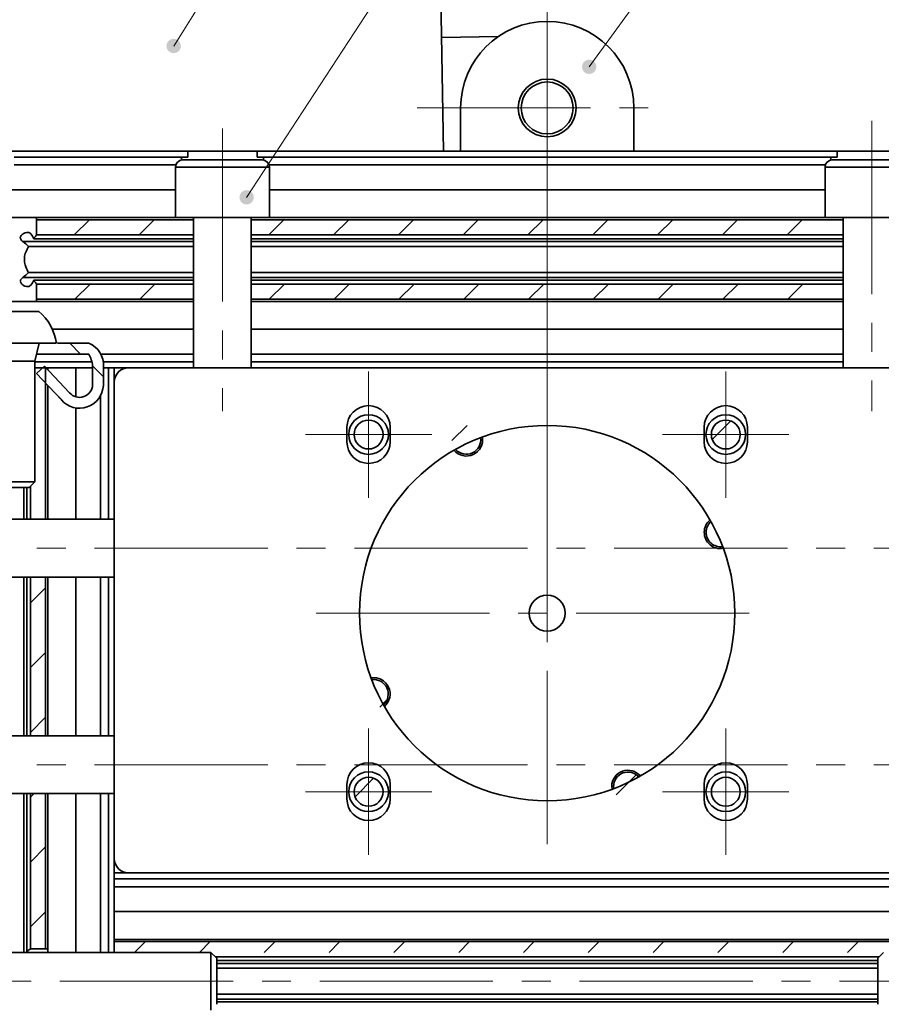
# Model space of a CAD drawing. Header units: millimetres. Extents: x -594 to 594, y -420 to 420.
# Tile 35 of 64: x -402 to -342, y 258 to 326. Entities that reach past the tile are written whole.
import ezdxf

# ---------------------------------------------------------------- set-up
doc = ezdxf.new("R2010")
doc.units = ezdxf.units.MM
doc.linetypes.add('点画线', pattern=[18, 12, -2, 2, -2])
doc.layers.get('0').update_dxf_attribs({"lineweight": 35})
for name, color, linetype, lineweight in [('中心线层', 1, '点画线', 18), ('几何体', 7, 'Continuous', 35), ('尺寸线层', 3, 'Continuous', 18), ('细实线层', 7, 'Continuous', 18)]:
    doc.layers.add(name, color=color, linetype=linetype, lineweight=lineweight)
doc.styles.add('标准', font='txt', dxfattribs={"width": 0.667})
doc.dimstyles.new('GB_尺寸', dxfattribs={"dimtxt": 3.5, "dimasz": 4, "dimexe": 2, "dimexo": 0, "dimtad": 1, "dimdsep": 46, "dimtxsty": '标准', "dimblk": '_CAXARROW', "dimcen": 0, "dimdle": 6, "dimazin": 2, "dimtfac": 0.707107, "dimtdec": 3, "dimtmove": 2, "dimatfit": 3, "dimfxl": 0, "dimfrac": 2, "dimtolj": 1, "dimtzin": 0, "dimarcsym": 0})

# ---------------------------------------------------------------- blocks, each defined once
blk = doc.blocks.new('*X18')
at = {"layer": '尺寸线层', "linetype": 'Continuous'}
for points in [[(-365.195, 360.067), (-361.195, 360.567), (-361.195, 359.567)], [(-140.195, 360.067), (-144.195, 360.567), (-144.195, 359.567)]]:
    blk.add_hatch(color=0, dxfattribs=at).paths.add_polyline_path(points, flags=0)
at = {"layer": '尺寸线层', "color": 0, "linetype": 'Continuous'}
for p, q in [((-365.195, 285.281), (-365.195, 362.067)), ((-140.195, 285.281), (-140.195, 362.067)), ((-365.195, 360.067), (-140.195, 360.067))]:
    blk.add_line(p, q, dxfattribs=at)
at = {"layer": '尺寸线层', "color": 0, "insert": (-252.695, 362.423), "char_height": 3.5, "width": 9.47933, "attachment_point": 5, "line_spacing_factor": 1.15057, "style": '标准'}
blk.add_mtext('\\T1.1;450', dxfattribs=at)
blk = doc.blocks.new('_CAXARROW')
blk.add_hatch(color=0).paths.add_polyline_path([(0, 0), (-1, 0.125), (-1, -0.125)], flags=0)
blk = doc.blocks.new('*X34')
at = {"layer": '细实线层', "lineweight": 18}
h = blk.add_hatch(color=0, dxfattribs=at)
edge = h.paths.add_edge_path(flags=0)
edge.add_arc((0, 0), 0.5, 0, 360)
at = {"layer": '细实线层', "color": 0}
for p, q in [((0, 0), (41.801, 67.606)), ((41.801, 67.606), (51.801, 67.606))]:
    blk.add_line(p, q, dxfattribs=at)
at = {"layer": '细实线层', "color": 0, "lineweight": 18, "insert": (46.801, 69.106), "char_height": 5, "width": 17, "attachment_point": 8, "line_spacing_factor": 1.15057, "style": '标准'}
blk.add_mtext('\\T1.1;3', dxfattribs=at)
blk = doc.blocks.new('*X36')
at = {"layer": '细实线层', "lineweight": 18}
h = blk.add_hatch(color=0, dxfattribs=at)
edge = h.paths.add_edge_path(flags=0)
edge.add_arc((0, 0), 0.5, 0, 360)
at = {"layer": '细实线层', "color": 0}
for p, q in [((0, 0), (38.605, 52.449)), ((38.605, 52.449), (48.605, 52.449))]:
    blk.add_line(p, q, dxfattribs=at)
at = {"layer": '细实线层', "color": 0, "lineweight": 18, "insert": (43.605, 53.949), "char_height": 5, "width": 17, "attachment_point": 8, "line_spacing_factor": 1.15057, "style": '标准'}
blk.add_mtext('\\T1.1;4', dxfattribs=at)
blk = doc.blocks.new('*X37')
at = {"layer": '细实线层', "lineweight": 18}
h = blk.add_hatch(color=0, dxfattribs=at)
edge = h.paths.add_edge_path(flags=0)
edge.add_arc((0, 0), 0.5, 0, 360)
at = {"layer": '细实线层', "color": 0}
for p, q in [((0, 0), (29.799, 47.674)), ((29.799, 47.674), (39.799, 47.674))]:
    blk.add_line(p, q, dxfattribs=at)
at = {"layer": '细实线层', "color": 0, "lineweight": 18, "insert": (34.799, 49.174), "char_height": 5, "width": 17, "attachment_point": 8, "line_spacing_factor": 1.15057, "style": '标准'}
blk.add_mtext('\\T1.1;6', dxfattribs=at)
blk = doc.blocks.new('*X38')
at = {"layer": '细实线层', "lineweight": 18}
h = blk.add_hatch(color=0, dxfattribs=at)
edge = h.paths.add_edge_path(flags=0)
edge.add_arc((0, 0), 0.5, 0, 360)
at = {"layer": '细实线层', "color": 0}
for p, q in [((0, 0), (37.948, 58.158)), ((37.948, 58.158), (47.948, 58.158))]:
    blk.add_line(p, q, dxfattribs=at)
at = {"layer": '细实线层', "color": 0, "lineweight": 18, "insert": (42.948, 59.658), "char_height": 5, "width": 17, "attachment_point": 8, "line_spacing_factor": 1.15057, "style": '标准'}
blk.add_mtext('\\T1.1;7', dxfattribs=at)
blk = doc.blocks.new('*X39')
at = {"layer": '细实线层', "lineweight": 18}
h = blk.add_hatch(color=0, dxfattribs=at)
edge = h.paths.add_edge_path(flags=0)
edge.add_arc((0, 0), 0.5, 0, 360)
at = {"layer": '细实线层', "color": 0}
for p, q in [((0, 0), (35.636, 49.114)), ((35.636, 49.114), (45.636, 49.114))]:
    blk.add_line(p, q, dxfattribs=at)
at = {"layer": '细实线层', "color": 0, "lineweight": 18, "insert": (40.636, 50.614), "char_height": 5, "width": 17, "attachment_point": 8, "line_spacing_factor": 1.15057, "style": '标准'}
blk.add_mtext('\\T1.1;8', dxfattribs=at)

msp = doc.modelspace()

# ---------------------------------------------------------------- hatches: boundary and pattern name
at = {"linetype": 'Continuous', "lineweight": 18}
h = msp.add_hatch(dxfattribs=at)
h.set_pattern_fill('ANSI31', color=256, style=0, pattern_type=0)
h.paths.add_polyline_path([(-400.57, 311.481), (-389.695, 311.481), (-389.695, 312.531), (-400.57, 312.531)], flags=0)
h = msp.add_hatch(dxfattribs=at)
h.set_pattern_fill('ANSI31', color=256, style=0, pattern_type=0)
h.paths.add_polyline_path([(-385.695, 312.531), (-385.695, 311.481), (-344.695, 311.481), (-344.695, 312.531)], flags=0)
h = msp.add_hatch(dxfattribs=at)
h.set_pattern_fill('ANSI31', color=256, style=0, pattern_type=0)
h.paths.add_polyline_path([(-400.57, 307.031), (-389.695, 307.031), (-389.695, 308.081), (-400.57, 308.081)], flags=0)
h = msp.add_hatch(dxfattribs=at)
h.set_pattern_fill('ANSI31', color=256, style=0, pattern_type=0)
h.paths.add_polyline_path([(-344.695, 307.031), (-344.695, 308.081), (-385.695, 308.081), (-385.695, 307.031)], flags=0)
h = msp.add_hatch(dxfattribs=at)
h.set_pattern_fill('ANSI31', color=256, style=0, pattern_type=0)
h.set_pattern_definition([(135, (0, 0), (-2.245064, -2.245064), [])])
edge = h.paths.add_edge_path(flags=0)
edge.add_line((-398.308, 300.573), (-400.023, 302.399))
edge.add_line((-400.023, 302.399), (-400.57, 301.886))
edge.add_line((-400.57, 301.886), (-398.854, 300.059))
edge.add_arc((-397.597, 301.132), 1.653, 220.44741, 357.61169)
edge.add_line((-395.945, 301.063), (-395.945, 302.368))
edge.add_arc((-397.557, 302.485), 1.617, 355.85162, 427.74313)
edge.add_line((-396.945, 303.981), (-400.57, 303.981))
edge.add_line((-400.57, 303.981), (-400.57, 303.231))
edge.add_line((-400.57, 303.231), (-396.945, 303.231))
edge.add_arc((-399.262, 302.066), 2.594, 7.94614, 26.69313, ccw=False)
edge.add_line((-396.693, 302.424), (-396.693, 301.094))
edge.add_arc((-397.597, 301.133), 0.904, 220.50766, 357.54688, ccw=False)
edge.add_line((-398.284, 300.546), (-398.308, 300.573))
h = msp.add_hatch(dxfattribs=at)
h.set_pattern_fill('ANSI31', color=256, style=0, pattern_type=0)
edge = h.paths.add_edge_path(flags=0)
edge.add_arc((-370.795, 297.29), 1, 0, 360)
h = msp.add_hatch(dxfattribs=at)
h.set_pattern_fill('ANSI31', color=256, style=0, pattern_type=0)
edge = h.paths.add_edge_path(flags=0)
edge.add_arc((-352.821, 297.655), 1, 0, 360)
h = msp.add_hatch(dxfattribs=at)
h.set_pattern_fill('ANSI31', color=256, style=0, pattern_type=0)
h.paths.add_polyline_path([(-399.945, 287.781), (-400.995, 287.781), (-400.995, 276.781), (-399.945, 276.781)], flags=0)
h = msp.add_hatch(dxfattribs=at)
h.set_pattern_fill('ANSI31', color=256, style=0, pattern_type=0)
edge = h.paths.add_edge_path(flags=0)
edge.add_arc((-377.204, 279.681), 1, 0, 360)
h = msp.add_hatch(dxfattribs=at)
h.set_pattern_fill('ANSI31', color=256, style=0, pattern_type=0)
edge = h.paths.add_edge_path(flags=0)
edge.add_arc((-359.595, 273.272), 1, 0, 360)
h = msp.add_hatch(dxfattribs=at)
h.set_pattern_fill('ANSI31', color=256, style=0, pattern_type=0)
edge = h.paths.add_edge_path(flags=0)
edge.add_arc((-377.569, 272.907), 1, 0, 360)
h = msp.add_hatch(dxfattribs=at)
h.set_pattern_fill('ANSI31', color=256, style=0, pattern_type=0)
h.paths.add_polyline_path([(-399.945, 272.781), (-400.995, 272.781), (-400.995, 262.031), (-399.945, 262.031)], flags=0)
h = msp.add_hatch(dxfattribs=at)
h.set_pattern_fill('ANSI31', color=256, style=0, pattern_type=0)
h.paths.add_polyline_path([(-395.195, 262.531), (-395.195, 261.781), (-335.195, 261.781), (-335.195, 262.531)], flags=0)

# ---------------------------------------------------------------- linework, layer by layer
at = {"layer": '中心线层'}
for p, q in [((-365.195, 311.281), (-365.195, 329.281)), ((-374.195, 320.281), (-356.195, 320.281)), ((-342.695, 319.387), (-342.695, 299.281)), ((-387.695, 318.86), (-387.695, 299.281)), ((-377.569, 293.28), (-377.569, 302.03)), ((-352.821, 293.28), (-352.821, 302.03)), ((-365.195, 269.281), (-365.195, 301.281)), ((-381.944, 297.655), (-373.194, 297.655)), ((-357.196, 297.655), (-348.446, 297.655)), ((-414.553, 289.781), (-315.837, 289.781)), ((-381.195, 285.281), (-349.195, 285.281)), ((-377.569, 268.532), (-377.569, 277.282)), ((-352.821, 268.532), (-352.821, 277.282)), ((-414.553, 274.781), (-315.837, 274.781)), ((-381.944, 272.907), (-373.194, 272.907)), ((-357.196, 272.907), (-348.446, 272.907)), ((-416.953, 259.781), (-318.237, 259.781))]:
    msp.add_line(p, q, dxfattribs=at)
at = {"layer": '几何体'}
for p, q in [((-372.636, 332.153), (-372.378, 317.281)), ((-368.598, 325.223), (-372.515, 325.155)), ((-371.195, 317.281), (-371.195, 320.281)), ((-359.195, 320.281), (-359.195, 317.281)), ((-390.092, 317.281), (-419.804, 317.281)), ((-390.092, 316.881), (-390.092, 317.281)), ((-390.092, 317.281), (-385.298, 317.281)), ((-385.298, 317.281), (-385.298, 316.881)), ((-345.092, 317.281), (-385.298, 317.281)), ((-345.092, 316.881), (-345.092, 317.281)), ((-345.092, 317.281), (-340.298, 317.281)), ((-402.135, 316.881), (-390.532, 316.881)), ((-390.532, 316.673), (-390.532, 316.881)), ((-390.532, 316.881), (-390.092, 316.881)), ((-390.445, 316.681), (-390.045, 316.681)), ((-390.045, 316.681), (-384.945, 316.681)), ((-385.298, 316.881), (-384.858, 316.881)), ((-384.858, 316.881), (-384.858, 316.673)), ((-384.858, 316.881), (-345.532, 316.881)), ((-345.532, 316.673), (-345.532, 316.881)), ((-345.532, 316.881), (-345.092, 316.881)), ((-345.445, 316.681), (-339.946, 316.681)), ((-402.135, 316.331), (-390.922, 316.331)), ((-390.945, 316.181), (-390.945, 312.681)), ((-390.472, 316.181), (-390.945, 316.181)), ((-384.445, 316.181), (-390.472, 316.181)), ((-384.468, 316.331), (-345.922, 316.331)), ((-384.445, 312.681), (-384.445, 316.181)), ((-345.945, 316.181), (-345.945, 312.681)), ((-339.445, 316.181), (-345.945, 316.181)), ((-390.945, 314.613), (-420.226, 314.613)), ((-345.945, 314.613), (-384.445, 314.613)), ((-400.586, 312.681), (-404.804, 312.681)), ((-390.945, 312.681), (-400.586, 312.681)), ((-389.695, 312.531), (-400.57, 312.531)), ((-400.57, 311.481), (-400.57, 312.531)), ((-390.472, 312.681), (-390.945, 312.681)), ((-384.445, 312.681), (-390.472, 312.681)), ((-389.695, 312.681), (-389.695, 302.281)), ((-389.695, 311.481), (-389.695, 312.531)), ((-385.695, 302.281), (-385.695, 312.681)), ((-344.695, 312.531), (-385.695, 312.531)), ((-385.695, 312.531), (-385.695, 311.481)), ((-345.945, 312.681), (-384.445, 312.681)), ((-339.445, 312.681), (-345.945, 312.681)), ((-344.695, 312.681), (-344.695, 302.281)), ((-344.695, 311.481), (-344.695, 312.531)), ((-389.695, 311.219), (-400.773, 311.219)), ((-389.695, 311.481), (-400.57, 311.481)), ((-344.695, 311.481), (-385.695, 311.481)), ((-344.695, 311.219), (-385.695, 311.219)), ((-389.695, 311.018), (-401.516, 311.018)), ((-401.13, 310.688), (-389.695, 310.688)), ((-344.695, 311.018), (-385.695, 311.018)), ((-385.695, 310.688), (-344.695, 310.688)), ((-401.516, 308.544), (-389.695, 308.544)), ((-389.695, 308.874), (-401.13, 308.874)), ((-400.773, 308.343), (-389.695, 308.343)), ((-344.695, 308.874), (-385.695, 308.874)), ((-385.695, 308.544), (-344.695, 308.544)), ((-385.695, 308.343), (-344.695, 308.343)), ((-400.57, 307.031), (-400.57, 308.081)), ((-400.57, 308.081), (-389.695, 308.081)), ((-389.695, 307.031), (-389.695, 308.081)), ((-385.695, 308.081), (-385.695, 307.031)), ((-385.695, 308.081), (-344.695, 308.081)), ((-344.695, 307.031), (-344.695, 308.081)), ((-389.695, 307.031), (-400.57, 307.031)), ((-344.695, 307.031), (-385.695, 307.031)), ((-404.804, 306.881), (-400.586, 306.881)), ((-400.586, 306.881), (-389.695, 306.881)), ((-385.695, 306.881), (-344.695, 306.881)), ((-389.695, 304.949), (-399.479, 304.949)), ((-344.695, 304.949), (-385.695, 304.949)), ((-400.695, 302.731), (-400.395, 303.981)), ((-396.945, 303.981), (-399.118, 303.981)), ((-400.57, 303.231), (-400.575, 303.231)), ((-400.57, 303.231), (-400.57, 303.252)), ((-400.57, 303.231), (-396.945, 303.231)), ((-389.695, 303.231), (-396.123, 303.231)), ((-344.695, 303.231), (-385.695, 303.231)), ((-400.695, 302.731), (-404.695, 302.731)), ((-400.695, 294.381), (-400.695, 302.731)), ((-396.743, 302.681), (-400.695, 302.681)), ((-400.695, 302.281), (-399.945, 302.281)), ((-400.023, 302.399), (-400.57, 301.886)), ((-398.308, 300.573), (-400.023, 302.399)), ((-399.945, 302.281), (-399.945, 291.781)), ((-399.912, 302.281), (-399.795, 302.281)), ((-399.795, 302.157), (-399.795, 302.281)), ((-399.438, 302.281), (-399.795, 302.281)), ((-399.438, 302.281), (-396.693, 302.281)), ((-397.863, 302.281), (-397.863, 300.269)), ((-396.693, 302.424), (-396.693, 301.094)), ((-389.695, 302.681), (-395.953, 302.681)), ((-395.945, 301.063), (-395.945, 302.368)), ((-395.945, 302.281), (-395.595, 302.281)), ((-395.595, 302.281), (-394.195, 302.281)), ((-395.595, 302.281), (-395.595, 291.781)), ((-395.595, 302.281), (-395.195, 302.281)), ((-395.195, 301.281), (-395.195, 302.281)), ((-336.195, 302.281), (-394.195, 302.281)), ((-344.695, 302.681), (-385.695, 302.681)), ((-400.57, 301.886), (-398.854, 300.059)), ((-399.795, 291.781), (-399.795, 301.061)), ((-395.195, 301.281), (-395.195, 268.281)), ((-398.284, 300.546), (-398.308, 300.573)), ((-396.145, 300.341), (-396.145, 291.781)), ((-397.863, 299.5), (-397.863, 291.781)), ((-379.069, 297.155), (-379.069, 298.155)), ((-376.069, 298.155), (-376.069, 297.155)), ((-354.321, 297.155), (-354.321, 298.155)), ((-351.321, 298.155), (-351.321, 297.155)), ((-404.695, 294.381), (-400.695, 294.381)), ((-401.095, 293.981), (-400.695, 294.381)), ((-400.995, 291.781), (-400.995, 294.081)), ((-404.295, 293.981), (-401.095, 293.981)), ((-401.458, 291.781), (-401.458, 293.981)), ((-401.257, 291.781), (-401.257, 293.981)), ((-395.195, 291.781), (-405.595, 291.781)), ((-399.945, 291.781), (-400.995, 291.781)), ((-405.595, 287.781), (-395.195, 287.781)), ((-401.458, 276.781), (-401.458, 287.781)), ((-401.257, 276.781), (-401.257, 287.781)), ((-400.995, 287.781), (-399.945, 287.781)), ((-400.995, 276.781), (-400.995, 287.781)), ((-399.945, 287.781), (-399.945, 276.781)), ((-399.795, 276.781), (-399.795, 287.781)), ((-397.863, 287.781), (-397.863, 276.781)), ((-396.145, 287.781), (-396.145, 276.781)), ((-395.595, 287.781), (-395.595, 276.781)), ((-405.595, 276.781), (-395.195, 276.781)), ((-399.945, 276.781), (-400.995, 276.781)), ((-379.069, 272.407), (-379.069, 273.407)), ((-376.069, 273.407), (-376.069, 272.407)), ((-360.72, 273.272), (-360.704, 273.081)), ((-360.595, 273.272), (-360.584, 273.126)), ((-354.321, 272.407), (-354.321, 273.407)), ((-351.321, 273.407), (-351.321, 272.407)), ((-395.195, 272.781), (-405.595, 272.781)), ((-401.458, 261.781), (-401.458, 272.781)), ((-401.257, 261.84), (-401.257, 272.781)), ((-400.995, 272.781), (-399.945, 272.781)), ((-400.995, 262.031), (-400.995, 272.781)), ((-399.945, 272.781), (-399.945, 262.031)), ((-399.795, 262.016), (-399.795, 272.781)), ((-397.863, 272.781), (-397.863, 261.781)), ((-396.145, 272.781), (-396.145, 261.781)), ((-395.595, 272.781), (-395.595, 261.781)), ((-395.195, 266.881), (-395.195, 268.281)), ((-394.195, 267.281), (-395.195, 267.281)), ((-395.195, 266.881), (-395.195, 267.281)), ((-395.195, 266.881), (-335.195, 266.881)), ((-395.195, 266.331), (-395.195, 266.881)), ((-336.195, 267.281), (-394.195, 267.281)), ((-395.195, 266.331), (-335.195, 266.331)), ((-395.195, 263.038), (-395.195, 266.331)), ((-335.195, 264.613), (-395.195, 264.613)), ((-395.195, 262.681), (-395.195, 263.038)), ((-395.195, 262.531), (-395.195, 262.681)), ((-335.195, 262.681), (-395.195, 262.681)), ((-399.945, 262.031), (-400.995, 262.031)), ((-399.795, 261.781), (-399.795, 262.016)), ((-335.195, 262.531), (-395.195, 262.531)), ((-395.195, 262.531), (-395.195, 261.781)), ((-388.495, 261.781), (-405.595, 261.781)), ((-388.095, 261.381), (-388.495, 261.781)), ((-388.495, 260.547), (-388.495, 261.781)), ((-342.195, 261.481), (-388.195, 261.481)), ((-388.095, 260.394), (-388.095, 261.381)), ((-341.895, 261.781), (-342.295, 261.381)), ((-342.295, 261.381), (-342.295, 258.181)), ((-342.295, 261.219), (-388.095, 261.219)), ((-342.295, 261.018), (-388.095, 261.018)), ((-388.095, 260.688), (-342.295, 260.688)), ((-388.495, 257.781), (-388.495, 260.547)), ((-388.095, 258.181), (-388.095, 260.394)), ((-342.295, 258.874), (-388.095, 258.874)), ((-388.095, 258.544), (-342.295, 258.544)), ((-388.095, 258.343), (-342.295, 258.343))]:
    msp.add_line(p, q, dxfattribs=at)
for centre, radius in [((-365.195, 320.281), 2), ((-365.195, 320.281), 1.8), ((-377.569, 297.655), 1.375), ((-352.821, 297.655), 1.375), ((-377.569, 297.655), 1), ((-365.195, 285.281), 13), ((-352.821, 297.655), 1), ((-365.195, 285.281), 1.25), ((-377.569, 272.907), 1.375), ((-352.821, 272.907), 1.375), ((-377.569, 272.907), 1), ((-352.821, 272.907), 1)]:
    msp.add_circle(centre, radius, dxfattribs=at)
for centre, radius, start, end in [((-365.195, 320.281), 6, 0, 180), ((-390.445, 316.181), 0.5, 90, 180), ((-384.945, 316.181), 0.5, 0, 90), ((-345.445, 316.181), 0.5, 90, 180), ((-402.695, 310.311), 2.125, 25.27525, 35.61411), ((-402.695, 309.251), 2.125, 42.57342, 56.29341), ((-402.695, 310.311), 2.125, 303.70659, 317.42658), ((-402.695, 309.251), 2.125, 324.38589, 334.72475), ((-402.695, 303.478), 3.536, 8.18893, 50.26191), ((-397.557, 302.485), 1.617, 355.85162, 67.74313), ((-399.262, 302.066), 2.594, 7.94614, 26.69313), ((-394.195, 301.281), 1, 90, 180), ((-397.597, 301.132), 1.653, 220.44741, 357.61169), ((-397.597, 301.133), 0.904, 220.50766, 357.54688), ((-377.569, 298.155), 1.5, 0, 180), ((-352.821, 298.155), 1.5, 0, 180), ((-370.795, 297.29), 1.125, 220.22312, 9.77688), ((-370.795, 297.29), 1, 221.58141, 8.41859), ((-377.569, 297.155), 1.5, 180, 0), ((-352.821, 297.155), 1.5, 180, 0), ((-353.186, 290.881), 1.125, 130.22312, 180), ((-353.186, 290.881), 1, 131.58141, 180), ((-353.186, 290.881), 1.125, 180, 279.77688), ((-353.186, 290.881), 1, 180, 278.41859), ((-377.204, 279.681), 1.125, 310.22312, 99.77688), ((-377.204, 279.681), 1, 311.58141, 98.41859), ((-377.569, 273.407), 1.5, 0, 180), ((-352.821, 273.407), 1.5, 0, 180), ((-359.595, 273.272), 1.125, 40.22312, 180), ((-359.595, 273.272), 1, 41.58141, 180), ((-377.569, 272.407), 1.5, 180, 0), ((-352.821, 272.407), 1.5, 180, 0), ((-394.195, 268.281), 1, 180, 270), ((-402.165, 259.781), 2.25, 62.73396, 66.21868)]:
    msp.add_arc(centre, radius, start, end, dxfattribs=at)
for centre, major_axis, start_param, end_param in [((-402.695, 312.531), (2.125, 0), 0, 0.122569), ((-402.695, 307.031), (2.125, 0), 6.160616, 6.283185), ((-399.945, 259.781), (0, 2.25), 6.167457, 6.283185)]:
    msp.add_ellipse(centre, major_axis=major_axis, ratio=0.57735, start_param=start_param, end_param=end_param, dxfattribs=at)
for points, knots in [([(-400.967, 311.549), (-400.994, 311.577), (-401.053, 311.641), (-401.192, 311.669), (-401.37, 311.635), (-401.53, 311.548), (-401.636, 311.449), (-401.685, 311.374), (-401.699, 311.314), (-401.701, 311.267), (-401.691, 311.212), (-401.646, 311.129), (-401.582, 311.065), (-401.532, 311.03), (-401.516, 311.018)], [0, 0, 0, 0, 0.134005, 0.300751, 0.521469, 0.746543, 0.835718, 0.925641, 0.98031, 0.992093, 1.047544, 1.118576, 1.238485, 1.295821, 1.295821, 1.295821, 1.295821]), ([(-400.57, 311.481), (-400.581, 311.468), (-400.602, 311.442), (-400.717, 311.293), (-400.773, 311.219)], [0, 0, 0, 0, 0.1671779, 0.3320214, 0.3320214, 0.3320214, 0.3320214]), ([(-401.13, 310.688), (-401.2, 310.56), (-401.326, 310.327), (-401.411, 310), (-401.427, 309.697), (-401.371, 309.351), (-401.236, 309.059), (-401.145, 308.9), (-401.13, 308.874)], [0, 0, 0, 0, 0.463572, 0.841567, 0.969395, 1.339151, 1.83863, 1.937881, 1.937881, 1.937881, 1.937881]), ([(-401.516, 308.544), (-401.561, 308.509), (-401.626, 308.461), (-401.683, 308.368), (-401.698, 308.315), (-401.701, 308.264), (-401.691, 308.207), (-401.646, 308.124), (-401.541, 308.02), (-401.375, 307.929), (-401.199, 307.893), (-401.057, 307.919), (-400.996, 307.983), (-400.967, 308.013)], [0, 0, 0, 0, 0.162204, 0.22907, 0.284805, 0.303738, 0.359228, 0.430309, 0.550302, 0.76471, 0.989603, 1.152815, 1.296389, 1.296389, 1.296389, 1.296389]), ([(-400.773, 308.343), (-400.716, 308.268), (-400.602, 308.119), (-400.58, 308.094), (-400.57, 308.081)], [0, 0, 0, 0, 0.1682115, 0.3320206, 0.3320206, 0.3320206, 0.3320206]), ([(-400.444, 306.181), (-400.436, 306.181), (-400.405, 306.181), (-400.617, 306.181), (-401.058, 306.181), (-401.7, 306.181), (-402.28, 306.181), (-402.87, 306.181), (-403.464, 306.181), (-404.148, 306.181), (-404.659, 306.181), (-404.948, 306.181), (-404.946, 306.181), (-404.946, 306.181)], [0, 0, 0, 0, 0.169857, 0.662247, 1.154637, 1.647027, 2.139417, 2.293721, 2.786111, 3.278501, 3.770891, 4.263281, 4.584509, 4.584509, 4.584509, 4.584509]), ([(-399.206, 303.981), (-399.236, 303.981), (-399.299, 303.981), (-399.876, 303.981), (-400.749, 303.981), (-401.745, 303.981), (-402.653, 303.981), (-403.562, 303.981), (-404.53, 303.981), (-405.447, 303.981), (-406.012, 303.981), (-406.253, 303.981), (-406.188, 303.981), (-406.184, 303.981)], [0, 0, 0, 0, 0.719664, 1.483754, 2.247844, 3.011935, 3.55494, 4.017124, 4.781214, 5.545304, 6.309394, 7.073484, 7.116825, 7.116825, 7.116825, 7.116825]), ([(-400.995, 262.031), (-401.008, 262.02), (-401.035, 262), (-401.184, 261.892), (-401.257, 261.84)], [0, 0, 0, 0, 0.1663442, 0.3245883, 0.3245883, 0.3245883, 0.3245883])]:
    msp.add_open_spline(points, degree=3, knots=knots, dxfattribs=at)

# ---------------------------------------------------------------- block references
at = {"layer": '细实线层'}
for name, p in [('*X34', (-442.515, 304.64)), ('*X36', (-426.995, 319.797)), ('*X37', (-391.075, 324.572)), ('*X38', (-386.02, 314.088)), ('*X39', (-362.285, 323.132))]:
    msp.add_blockref(name, p, dxfattribs=at)

# ---------------------------------------------------------------- dimensions: what is measured, and where the dimension line sits
at = {"layer": '尺寸线层'}
dim = msp.add_linear_dim(base=(-140.195, 360.067), p1=(-365.195, 285.281), p2=(-140.195, 285.281), text='450', dimstyle='GB_尺寸', override={"dimscale": 1, "dimsah": 1, "dimtfac": 1, "dimtfill": 1, "dimtzin": 0}, dxfattribs=at)
dim.commit()
dim.dimension.update_dxf_attribs({"geometry": '*X18', "text_midpoint": (-252.695, 362.423)})

doc.saveas('drawing.dxf')
